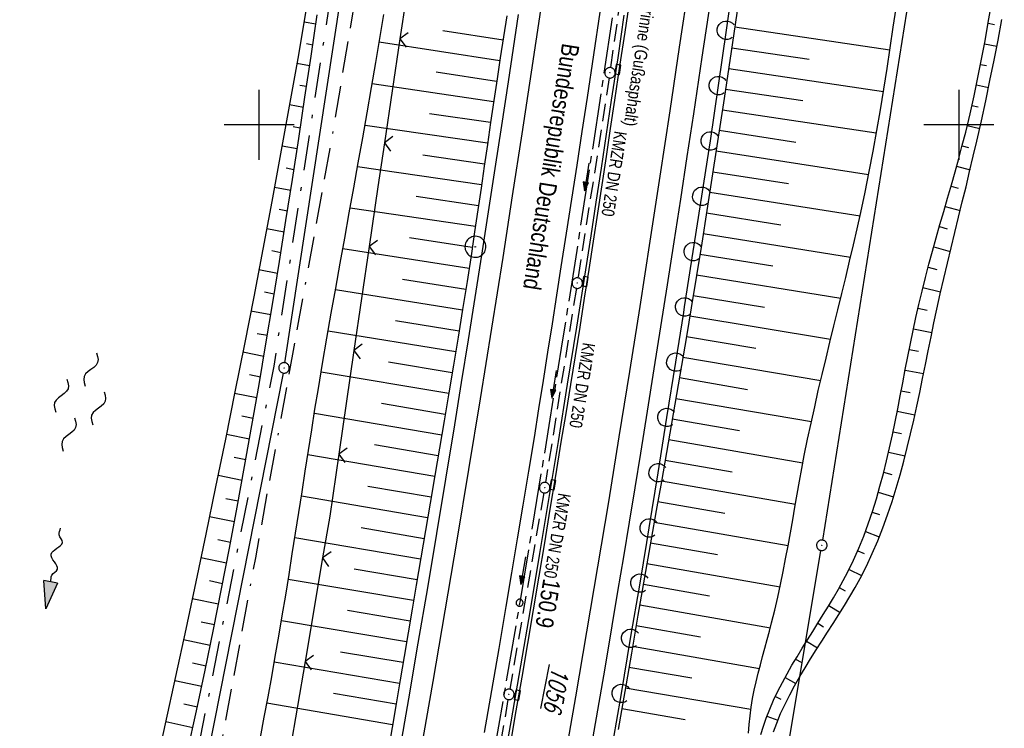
# Model space of a CAD drawing. Extents: x 511715 to 512121, y 473902 to 474680.
# Tile 11 of 21: x 511866 to 512006, y 474214 to 474315. Entities that reach past the tile are written whole.
import ezdxf

# ---------------------------------------------------------------- set-up
doc = ezdxf.new("R2010")
doc.units = 0
doc.header["$LTSCALE"] = 10
doc.header["$MEASUREMENT"] = 0
for name, pattern in [('ACAD_ISO16W100', [73, 15, -6.5, 15, -6.5, 15, -7, 1, -7]), ('ACHSE', [5.5, 4, -0.5, 0.5, -0.5]), ('LT00', [0]), ('LT08', [0.42, 0.2, -0.1, 0.02, -0.1]), ('STRICHLINIE2', [0.375, 0.25, -0.125])]:
    doc.linetypes.add(name, pattern=pattern)
doc.layers.get('0').update_dxf_attribs({"linetype": 'LT00'})
for name, color, linetype in [('--FLIEßRICHTPFEIL', 180, 'Continuous'), ('--WASSER_NUTZUNG', 180, 'Continuous'), ('-AX-020', 250, 'ACHSE'), ('-Halt-Pfeil', 4, 'LT00'), ('-Haltung', 182, 'STRICHLINIE2'), ('-Haltungsbeschriftung', 182, 'LT00'), ('-ST-20-1', 250, 'LT00'), ('BAB-KABEL', 220, 'ACAD_ISO16W100'), ('BRD', 255, 'Continuous'), ('DFK_AB_FLNR', 7, 'Continuous'), ('DFK_AB_L', 21, 'LT00'), ('DFK_AB_P', 7, 'LT00'), ('GEMEINDEGRENZE', 3, 'LT08'), ('RINNE_TEXT', 11, 'Continuous'), ('V91_AFBR_BAB', 250, 'LT00'), ('V91_BOESCH', 250, 'LT00'), ('V91_BOSCHUNG', 250, 'LT00'), ('V91_KA_PRUF', 182, 'LT00'), ('V91_LAERM', 11, 'LT00'), ('V91_LD_MARK', 2, 'LT00'), ('V91_PKT_AU', 211, 'LT00'), ('V91_RASTER', 250, 'LT00'), ('V91_RINNE', 182, 'LT00'), ('V91_SINKK', 182, 'LT00'), ('V91_ZAUN', 40, 'LT00')]:
    doc.layers.add(name, color=color, linetype=linetype)
doc.styles.add('Arial', font='ARIAL.TTF')
doc.styles.add('Beschrift', font='ARIAL.TTF')
doc.styles.add('Haltungsbeschriftung', font='ARIAL.TTF', dxfattribs={"width": 0.75})
doc.styles.get("Standard").update_dxf_attribs({"font": 'romans.shx'})

# ---------------------------------------------------------------- blocks, each defined once
blk = doc.blocks.new('SYMB0003')
at = {"color": 0, "linetype": 'ByBlock'}
for p, q in [((-0.015712, 0), (0.010166, 0.012015)), ((0, -0.021257), (-0.015712, 0)), ((0.010166, 0.012015), (0, -0.021257))]:
    blk.add_line(p, q, dxfattribs=at)
for points in [[(-0.031395, 0.499013), (-0.093691, 0.491144), (-0.154509, 0.475528), (-0.21289, 0.452414), (-0.267913, 0.422164), (-0.318712, 0.385257), (-0.364484, 0.342274), (-0.404509, 0.293893), (-0.438154, 0.240877), (-0.464888, 0.184062), (-0.484292, 0.124345), (-0.496058, 0.062667), (-0.5, 0)], [(0.5, 0), (0.496057, 0.062667), (0.484292, 0.124345), (0.464888, 0.184062), (0.438153, 0.240877), (0.404509, 0.293893), (0.364484, 0.342274), (0.318712, 0.385257), (0.267913, 0.422164), (0.21289, 0.452414), (0.154509, 0.475528), (0.093691, 0.491144), (0.031395, 0.499013), (-0.031395, 0.499013)], [(-0.5, 0), (-0.496058, -0.062667), (-0.484292, -0.124345), (-0.464888, -0.184062), (-0.438154, -0.240877), (-0.404509, -0.293893), (-0.364485, -0.342274), (-0.318712, -0.385257), (-0.267914, -0.422164), (-0.21289, -0.452414), (-0.154509, -0.475529), (-0.093691, -0.491144), (-0.031395, -0.499014), (0.031395, -0.499014)], [(0.031395, -0.499014), (0.093691, -0.491144), (0.154509, -0.475529), (0.21289, -0.452414), (0.267914, -0.422164), (0.318712, -0.385257), (0.364485, -0.342274), (0.404509, -0.293893), (0.438154, -0.240877), (0.464889, -0.184062), (0.484292, -0.124345), (0.496058, -0.062667), (0.5, 0)]]:
    blk.add_lwpolyline(points, dxfattribs=at)
blk = doc.blocks.new('SYMB7250')
at = {"color": 0, "linetype": 'ByBlock'}
for points in [[(-0.25, 0.28), (-0.208333, 0.308889), (-0.166667, 0.331111), (-0.125, 0.34), (-0.083333, 0.331111), (-0.041667, 0.308889), (0, 0.28)], [(0, 0.28), (0.041667, 0.251111), (0.083333, 0.228889), (0.125, 0.22), (0.166667, 0.228889), (0.208333, 0.251111), (0.25, 0.28)], [(-0.74, 0), (-0.698333, 0.028889), (-0.656667, 0.051111), (-0.615, 0.06), (-0.573333, 0.051111), (-0.531667, 0.028889), (-0.49, 0)], [(-0.49, 0), (-0.448333, -0.028889), (-0.406667, -0.051111), (-0.365, -0.06), (-0.323333, -0.051111), (-0.281667, -0.028889), (-0.24, 0)], [(0.24, 0), (0.281667, 0.028889), (0.323333, 0.051111), (0.365, 0.06), (0.406667, 0.051111), (0.448333, 0.028889), (0.49, 0)], [(0.49, 0), (0.531667, -0.028889), (0.573333, -0.051111), (0.615, -0.06), (0.656667, -0.051111), (0.698333, -0.028889), (0.74, 0)], [(-0.25, -0.28), (-0.208333, -0.251111), (-0.166667, -0.228889), (-0.125, -0.22), (-0.083333, -0.228889), (-0.041667, -0.251111), (0, -0.28)], [(0, -0.28), (0.041667, -0.308889), (0.083333, -0.331111), (0.125, -0.34), (0.166667, -0.331111), (0.208333, -0.308889), (0.25, -0.28)]]:
    blk.add_lwpolyline(points, dxfattribs=at)
blk = doc.blocks.new('FLIEßRICHTPFEIL')
at = {"layer": '--FLIEßRICHTPFEIL'}
blk.add_hatch(color=256, dxfattribs=at).paths.add_polyline_path([(-1.95, 0.4875), (-1.95, -0.4875), (0, 0)])
for p, q in [((-1.95, 0.4875), (-1.95, -0.4875)), ((-1.95, 0.4875), (0, 0)), ((0, 0), (-1.95, -0.4875))]:
    blk.add_line(p, q, dxfattribs=at)
at = {"layer": '--FLIEßRICHTPFEIL', "start_tangent": (-1, 0), "end_tangent": (-1, 0)}
blk.add_spline([(-1.95, 0), (-2.4375, 0), (-2.925, 0.325), (-3.4125, 0), (-3.9, -0.325), (-4.3875, 0), (-4.875, 0.325), (-5.3625, 0), (-5.85, 0)], degree=3, dxfattribs=at)
blk = doc.blocks.new('SYMB0002')
at = {"color": 0, "linetype": 'ByBlock'}
for points in [[(-0.031395, 0.499013), (-0.093691, 0.491144), (-0.154509, 0.475528), (-0.21289, 0.452414), (-0.267913, 0.422164), (-0.318712, 0.385257), (-0.364484, 0.342274), (-0.404509, 0.293893), (-0.438154, 0.240877), (-0.464888, 0.184062), (-0.484292, 0.124345), (-0.496058, 0.062667), (-0.5, 0)], [(-0.5, 0), (-0.496058, -0.062667), (-0.484292, -0.124345), (-0.464888, -0.184062), (-0.438154, -0.240877), (-0.404509, -0.293893), (-0.364485, -0.342274), (-0.318712, -0.385257), (-0.267914, -0.422164), (-0.21289, -0.452414), (-0.154509, -0.475529), (-0.093691, -0.491144), (-0.031395, -0.499014), (0.031395, -0.499014)], [(0.5, 0), (0.496057, 0.062667), (0.484292, 0.124345), (0.464888, 0.184062), (0.438153, 0.240877), (0.404509, 0.293893), (0.364484, 0.342274), (0.318712, 0.385257), (0.267913, 0.422164), (0.21289, 0.452414), (0.154509, 0.475528), (0.093691, 0.491144), (0.031395, 0.499013), (-0.031395, 0.499013)], [(0.031395, -0.499014), (0.093691, -0.491144), (0.154509, -0.475529), (0.21289, -0.452414), (0.267914, -0.422164), (0.318712, -0.385257), (0.364485, -0.342274), (0.404509, -0.293893), (0.438154, -0.240877), (0.464889, -0.184062), (0.484292, -0.124345), (0.496058, -0.062667), (0.5, 0)]]:
    blk.add_lwpolyline(points, dxfattribs=at)
blk = doc.blocks.new('SYMB0652')
at = {"color": 0, "linetype": 'ByBlock'}
blk.add_lwpolyline([(-0.15, -0.075), (0.15, -0.075), (0.15, 0.075), (-0.15, 0.075), (-0.15, -0.075)], dxfattribs=at)
blk = doc.blocks.new('SYMB0024')
at = {"color": 0, "linetype": 'ByBlock'}
for p, q in [((-0.5, 0.5), (0, 0)), ((0, 0), (0.5, 0.5))]:
    blk.add_line(p, q, dxfattribs=at)
blk = doc.blocks.new('SYMB7122')
at = {"color": 0, "linetype": 'ByBlock'}
for points in [[(-0.109975, -0.002365), (-0.106745, 0.026562), (-0.096041, 0.053629), (-0.078613, 0.076941), (-0.055681, 0.094866), (-0.028851, 0.106149), (0, 0.11)], [(0, 0.11), (0.028851, 0.106149), (0.055681, 0.094866), (0.078613, 0.076941), (0.096041, 0.053629), (0.106745, 0.026562), (0.109975, -0.002365)], [(-0.075234, -0.080249), (-0.093647, -0.057708), (-0.105504, -0.031126), (-0.109975, -0.002365)], [(0.109975, -0.002365), (0.105504, -0.031126), (0.093647, -0.057708), (0.075234, -0.080249)]]:
    blk.add_lwpolyline(points, dxfattribs=at)
blk = doc.blocks.new('SYMB0070')
at = {"color": 0, "linetype": 'ByBlock'}
for p, q in [((-0.5, 0), (0.2, 0)), ((0.5, 0), (0.2, 0.1)), ((0.2, 0.1), (0.2, 0)), ((0.468, 0), (0.21, 0.086)), ((0.21, 0.086), (0.21, -0.086)), ((0.21, -0.086), (0.468, 0)), ((0.22, -0.072), (0.437, 0)), ((0.23, -0.058), (0.405, 0)), ((0.24, -0.045), (0.374, 0)), ((0.342, 0), (0.25, 0.031)), ((0.25, 0.031), (0.25, -0.031)), ((0.25, -0.031), (0.342, 0)), ((0.26, -0.017), (0.31, 0)), ((0.27, -0.003), (0.279, 0))]:
    blk.add_line(p, q, dxfattribs=at)
for points in [[(0.2, 0), (0.2, -0.1), (0.5, 0)], [(0.437, 0), (0.22, 0.072), (0.22, -0.072)], [(0.405, 0), (0.23, 0.058), (0.23, -0.058)], [(0.374, 0), (0.24, 0.045), (0.24, -0.045)], [(0.31, 0), (0.26, 0.017), (0.26, -0.017)], [(0.279, 0), (0.27, 0.003), (0.27, -0.003)]]:
    blk.add_lwpolyline(points, dxfattribs=at)

msp = doc.modelspace()

# ---------------------------------------------------------------- linework, layer by layer
at = {"layer": '-AX-020', "ltscale": 0.2, "flags": 128}
msp.add_lwpolyline([(511996.05, 474653.25), (511995.1, 474646.24), (511992.44, 474626.45), (511989.8, 474606.65), (511987.17, 474586.85), (511984.55, 474567.05), (511981.94, 474547.25), (511979.34, 474527.45), (511976.74, 474507.69), (511975.13, 474495.38), (511973.48, 474482.82), (511971.82, 474470.25), (511970.17, 474457.69), (511968.51, 474445.13), (511966.84, 474432.57), (511965.15, 474420.02), (511963.46, 474407.46), (511961.75, 474394.91), (511960.03, 474382.35), (511958.28, 474369.81), (511956.52, 474357.26), (511954.73, 474344.72), (511952.92, 474332.18), (511951.08, 474319.64), (511949.21, 474307.11), (511947.31, 474294.58), (511945.38, 474282.06), (511943.41, 474269.55), (511941.4, 474257.04), (511939.35, 474244.53), (511937.27, 474232.04), (511935.14, 474219.55), (511932.96, 474207.07), (511930.74, 474194.59), (511928.46, 474182.13), (511926.14, 474169.68), (511923.76, 474157.23), (511921.32, 474144.8), (511918.83, 474132.38), (511916.28, 474119.97), (511913.66, 474107.57), (511910.98, 474095.19), (511908.24, 474082.82), (511905.43, 474070.46), (511902.54, 474058.13), (511899.59, 474045.81), (511896.56, 474033.5), (511893.47, 474021.26), (511890.29, 474009), (511887.03, 473996.75), (511883.7, 473984.53), (511880.29, 473972.33), (511876.8, 473960.15), (511873.23, 473947.99), (511869.59, 473935.86), (511866.17, 473924.7)], dxfattribs=at)
at = {"layer": '-Haltung'}
for p, q in [((511950.23, 474308.2), (511954.38, 474336.57)), ((511950, 474306.71), (511945.57, 474278.13)), ((511945.33, 474276.65), (511940.92, 474248.89)), ((511940.67, 474247.41), (511935.8, 474219.34)), ((511935.55, 474217.86), (511930.63, 474189.32))]:
    msp.add_line(p, q, dxfattribs=at)
at = {"layer": 'BAB-KABEL', "ltscale": 0.03, "flags": 128}
msp.add_lwpolyline([(511971.03, 474657.48), (511969.41, 474646.42), (511966.53, 474615.2), (511972.8, 474604.79), (511970.05, 474596.16), (511959.57, 474586.37), (511941.91, 474517.48), (511936.85, 474477.77), (511926.66, 474399.73), (511919.97, 474355.38), (511910.09, 474296.61), (511899.45, 474238.13), (511883.78, 474152.68), (511870.29, 474094), (511857.13, 474053.88), (511852.78, 474012.45), (511853.17, 473966.86), (511852.49, 473957.15), (511851.31, 473949.66), (511841.69, 473942.06), (511837.46, 473929.57)], dxfattribs=at)
at = {"layer": 'DFK_AB_L'}
for p, q in [((512010.18, 474427.85), (511980.52, 474240.65)), ((511903.66, 474266.01), (511923.67, 474396.39)), ((511903.4, 474264.53), (511885.02, 474171.54)), ((511957.76, 474104.31), (511980.28, 474239.17))]:
    msp.add_line(p, q, dxfattribs=at)
at = {"layer": 'GEMEINDEGRENZE', "ltscale": 2.5, "flags": 128}
msp.add_lwpolyline([(511953.94, 474660.38), (511959.93, 474649.28), (511949.37, 474579.35), (511923.59, 474424.01), (511922.29, 474397.28), (511902.07, 474265.53), (511883.42, 474171.19), (511840.83, 474046.67), (511811.06, 474002.19), (511789.86, 473974.02), (511764.01, 473942)], dxfattribs=at)
at = {"layer": 'V91_AFBR_BAB'}
for points in [[(511964.47, 474317.84), (511963.26, 474309.71), (511962.05, 474301.59), (511961.12, 474295.48), (511960.2, 474289.37), (511959.26, 474283.27), (511958.31, 474277.16), (511957.36, 474271.14), (511956.41, 474265.12), (511955.44, 474259.1), (511954.47, 474253.08), (511953.66, 474248.14), (511952.85, 474243.2), (511952.04, 474238.26), (511951.22, 474233.33), (511950.39, 474228.39), (511949.37, 474222.37), (511948.33, 474216.35), (511947.29, 474210.33)], [(511919.98, 474210.03), (511921.36, 474217.96), (511922.73, 474225.9), (511924.08, 474233.83), (511925.39, 474241.6), (511926.68, 474249.38), (511927.95, 474257.15), (511928.92, 474263.2), (511929.89, 474269.26), (511930.85, 474275.31), (511931.81, 474281.37), (511932.77, 474287.56), (511933.73, 474293.75), (511934.68, 474299.94), (511935.62, 474306.14), (511936.34, 474310.96), (511937.06, 474315.79)]]:
    msp.add_lwpolyline(points, dxfattribs=at)
at = {"layer": 'V91_AFBR_BAB', "color": 0}
msp.add_lwpolyline([(511948.68, 474316.1), (511947.77, 474310.01), (511946.86, 474303.93), (511946.12, 474299.08), (511945.37, 474294.24), (511944.62, 474289.4), (511943.87, 474284.55), (511943.12, 474279.71), (511942.48, 474275.65), (511941.85, 474271.58), (511941.21, 474267.52), (511940.57, 474263.46), (511939.92, 474259.4), (511939.27, 474255.34), (511938.48, 474250.5), (511937.68, 474245.66), (511936.88, 474240.82), (511936.07, 474235.99), (511935.25, 474231.15), (511934.23, 474225.15), (511933.2, 474219.15), (511932.16, 474213.16)], dxfattribs=at)
at = {"layer": 'V91_BOESCH'}
for points in [[(511968.44, 474317.28), (511967.45, 474310.52), (511966.44, 474303.76), (511965.41, 474297), (511964.7, 474292.37), (511963.97, 474287.75), (511963.24, 474283.12), (511962.49, 474278.5), (511961.73, 474273.88), (511961.04, 474269.74), (511960.34, 474265.6), (511959.63, 474261.46), (511958.91, 474257.32), (511958.19, 474253.18), (511957.47, 474249.05), (511956.75, 474244.91), (511956.02, 474240.78), (511955.07, 474235.34), (511954.12, 474229.91), (511953.18, 474224.47), (511952.24, 474219.03), (511951.3, 474213.59)], [(511971.68, 474212.86), (511972.05, 474214.04), (511972.46, 474215.21), (511972.97, 474216.51), (511973.52, 474217.79), (511974.13, 474219.06), (511974.77, 474220.31), (511975.44, 474221.54), (511976.14, 474222.77), (511976.86, 474223.98), (511977.59, 474225.19), (511978.34, 474226.4), (511979.1, 474227.6), (511979.85, 474228.8), (511980.61, 474230), (511981.35, 474231.21), (511982.08, 474232.42), (511982.78, 474233.64), (511983.46, 474234.87), (511984.12, 474236.11), (511984.93, 474237.8), (511985.69, 474239.51), (511986.39, 474241.24), (511987.04, 474242.99), (511987.64, 474244.76), (511988.2, 474246.55), (511988.71, 474248.35), (511989.2, 474250.17), (511989.65, 474252), (511990.08, 474253.84), (511990.48, 474255.69), (511990.87, 474257.55), (511991.25, 474259.42), (511991.61, 474261.28), (511991.97, 474263.15), (511992.33, 474265.03), (511992.69, 474266.9), (511993.06, 474268.76), (511993.44, 474270.63), (511993.84, 474272.49), (511994.26, 474274.34), (511994.72, 474276.26), (511995.2, 474278.17), (511995.71, 474280.08), (511996.23, 474281.98), (511996.76, 474283.87), (511997.29, 474285.76), (511997.84, 474287.65), (511998.38, 474289.54), (511998.92, 474291.42), (511999.45, 474293.31), (511999.97, 474295.2), (512000.47, 474297.09), (512000.96, 474298.99), (512001.58, 474301.57), (512002.17, 474304.17), (512002.72, 474306.77), (512003.24, 474309.38), (512003.73, 474312), (512004.19, 474314.63), (512004.63, 474317.26)], [(511906.67, 474316.31), (511905.5, 474309.48), (511904.29, 474302.66), (511903.06, 474295.85), (511901.8, 474289.04), (511900.52, 474282.24), (511899.21, 474275.43), (511897.88, 474268.64), (511896.53, 474261.85), (511895.16, 474255.06), (511893.77, 474248.27), (511892.36, 474241.49), (511890.94, 474234.71), (511889.5, 474227.93), (511888.05, 474221.16), (511886.58, 474214.39), (511885.1, 474207.62)], [(511969.93, 474213.08), (511970.01, 474214.32), (511970.14, 474215.55), (511970.31, 474216.78), (511970.51, 474217.99), (511970.75, 474219.2), (511971.02, 474220.41), (511971.31, 474221.62), (511971.62, 474222.82), (511971.94, 474224.03), (511972.27, 474225.23), (511972.59, 474226.43), (511972.92, 474227.63), (511973.23, 474228.84), (511973.68, 474230.66), (511974.11, 474232.49), (511974.5, 474234.32), (511974.88, 474236.16), (511975.23, 474238), (511975.58, 474239.84), (511975.91, 474241.68), (511976.24, 474243.53), (511976.56, 474245.37), (511976.88, 474247.22), (511977.21, 474249.06), (511977.55, 474250.9), (511977.9, 474252.74), (511978.37, 474255.07), (511978.86, 474257.39), (511979.38, 474259.71), (511979.9, 474262.03), (511980.45, 474264.34), (511981, 474266.66), (511981.56, 474268.97), (511982.13, 474271.28), (511982.69, 474273.59), (511983.26, 474275.9), (511983.82, 474278.21), (511984.38, 474280.52), (511984.92, 474282.84), (511985.45, 474285.16), (511985.96, 474287.48), (511986.58, 474290.41), (511987.16, 474293.34), (511987.72, 474296.27), (511988.26, 474299.21), (511988.77, 474302.16), (511989.25, 474305.1), (511989.72, 474308.06), (511990.18, 474311.01), (511990.62, 474313.97), (511991.01, 474316.68)], [(511889.77, 474210.46), (511891.04, 474216.25), (511892.26, 474222.06), (511893.45, 474227.87), (511894.61, 474233.69), (511895.74, 474239.51), (511896.84, 474245.34), (511897.91, 474251.18), (511898.95, 474257.03), (511899.97, 474262.88), (511900.96, 474268.73), (511901.93, 474274.6), (511902.89, 474280.46), (511903.82, 474286.33), (511904.74, 474292.21), (511905.64, 474298.08), (511906.52, 474303.96), (511907.4, 474309.85), (511908.26, 474315.73)], [(511900.2, 474212.43), (511900.73, 474215.33), (511901.26, 474218.23), (511901.78, 474221.13), (511902.29, 474224.03), (511902.8, 474226.93), (511903.29, 474229.84), (511903.78, 474232.79), (511904.26, 474235.74), (511904.73, 474238.69), (511905.2, 474241.65), (511905.66, 474244.6), (511906.12, 474247.55), (511906.58, 474250.51), (511907.04, 474253.46), (511907.5, 474256.42), (511907.97, 474259.37), (511908.45, 474262.32), (511909.05, 474265.91), (511909.67, 474269.5), (511910.29, 474273.09), (511910.93, 474276.67), (511911.57, 474280.25), (511912.22, 474283.83), (511912.87, 474287.42), (511913.52, 474291), (511914.16, 474294.58), (511914.8, 474298.16), (511915.44, 474301.75), (511916.06, 474305.33), (511916.68, 474308.92), (511917.25, 474312.35), (511917.81, 474315.78)], [(511935.4, 474315.61), (511934.93, 474312.6), (511934.45, 474309.6), (511933.99, 474306.59), (511933.52, 474303.47), (511933.06, 474300.35), (511932.6, 474297.22), (511932.15, 474294.1), (511931.7, 474290.98), (511931.24, 474287.85), (511930.78, 474284.73), (511930.32, 474281.61), (511929.7, 474277.62), (511929.07, 474273.64), (511928.43, 474269.66), (511927.77, 474265.68), (511927.11, 474261.7), (511926.44, 474257.72), (511925.77, 474253.8), (511925.1, 474249.88), (511924.43, 474245.95), (511923.76, 474242.03), (511923.09, 474238.11), (511922.43, 474234.19), (511921.86, 474230.8), (511921.29, 474227.42), (511920.72, 474224.04), (511920.15, 474220.66), (511919.58, 474217.27), (511919, 474213.89), (511918.42, 474210.51)], [(511973.48, 474213.23), (511973.95, 474214.48), (511974.52, 474215.85), (511975.14, 474217.2), (511975.81, 474218.53), (511976.52, 474219.84), (511977.25, 474221.14), (511978.02, 474222.42), (511978.8, 474223.7), (511979.6, 474224.96), (511980.41, 474226.23), (511981.23, 474227.49), (511982.04, 474228.75), (511982.84, 474230.02), (511983.63, 474231.29), (511984.4, 474232.57), (511985.15, 474233.86), (511985.86, 474235.17), (511986.77, 474236.94), (511987.61, 474238.74), (511988.4, 474240.56), (511989.13, 474242.41), (511989.81, 474244.28), (511990.45, 474246.17), (511991.04, 474248.08), (511991.6, 474250), (511992.13, 474251.94), (511992.62, 474253.88), (511993.09, 474255.84), (511993.54, 474257.81), (511993.97, 474259.79), (511994.39, 474261.77), (511994.8, 474263.75), (511995.2, 474265.74), (511995.6, 474267.72), (511996.01, 474269.71), (511996.42, 474271.69), (511996.84, 474273.66), (511997.33, 474275.87), (511997.83, 474278.07), (511998.35, 474280.26), (511998.87, 474282.45), (511999.4, 474284.64), (511999.94, 474286.82), (512000.47, 474288.99), (512001.01, 474291.17), (512001.53, 474293.35), (512002.05, 474295.52), (512002.56, 474297.7), (512003.21, 474300.58), (512003.83, 474303.46), (512004.43, 474306.35), (512005.02, 474309.25), (512005.59, 474312.14), (512006.15, 474315.05)]]:
    msp.add_lwpolyline(points, dxfattribs=at)
at = {"layer": 'V91_BOSCHUNG'}
for p, q in [((511906.4, 474314.73), (511908.07, 474314.43)), ((512004.17, 474314.53), (512005.08, 474314.38)), ((511934.85, 474312.1), (511926.25, 474313.46)), ((511967.96, 474314), (511990.14, 474310.74)), ((511906.77, 474311.62), (511907.64, 474311.46)), ((511934.38, 474309.15), (511917.16, 474311.84)), ((511967.53, 474311.04), (511978.6, 474309.4)), ((512003.65, 474311.59), (512005.42, 474311.27)), ((511905.38, 474308.81), (511907.2, 474308.49)), ((511933.93, 474306.22), (511925.3, 474307.53)), ((511967.09, 474308.07), (511989.2, 474304.8)), ((512003.1, 474308.65), (512003.96, 474308.48)), ((511905.81, 474305.69), (511906.76, 474305.53)), ((511933.49, 474303.28), (511916.16, 474305.87)), ((511966.64, 474305.12), (511977.68, 474303.47)), ((512002.5, 474305.72), (512004.23, 474305.36)), ((511904.33, 474302.91), (511906.31, 474302.56)), ((511966.2, 474302.17), (511988.19, 474298.85)), ((512001.86, 474302.8), (512002.73, 474302.61)), ((511933.05, 474300.33), (511924.35, 474301.61)), ((511904.83, 474299.77), (511905.87, 474299.59)), ((511932.62, 474297.38), (511915.12, 474299.91)), ((511965.75, 474299.23), (511976.7, 474297.55)), ((512001.18, 474299.9), (512002.96, 474299.47)), ((511903.27, 474297), (511905.42, 474296.62)), ((511965.3, 474296.28), (511987.08, 474292.91)), ((512000.45, 474297.01), (512001.37, 474296.77)), ((511932.19, 474294.41), (511923.39, 474295.68)), ((511903.84, 474293.85), (511904.96, 474293.65)), ((511931.76, 474291.44), (511914.06, 474294)), ((511964.84, 474293.32), (511975.66, 474291.64)), ((511999.67, 474294.12), (512001.6, 474293.6)), ((511902.19, 474291.11), (511904.5, 474290.68)), ((511998.87, 474291.24), (511999.88, 474290.96)), ((511931.33, 474288.46), (511922.43, 474289.76)), ((511964.38, 474290.37), (511985.86, 474287.01)), ((511902.84, 474287.94), (511904.04, 474287.71)), ((511930.89, 474285.48), (511913, 474288.12)), ((511998.04, 474288.36), (512000.17, 474287.75)), ((511963.92, 474287.42), (511974.56, 474285.74)), ((511901.08, 474285.22), (511903.57, 474284.74)), ((511997.21, 474285.48), (511998.33, 474285.16)), ((511930.45, 474282.48), (511921.46, 474283.84)), ((511963.45, 474284.47), (511984.51, 474281.12)), ((511929.99, 474279.49), (511911.94, 474282.27)), ((511996.39, 474282.58), (511998.75, 474281.93)), ((511901.81, 474282.03), (511903.1, 474281.78)), ((511962.98, 474281.53), (511973.4, 474279.85)), ((511899.96, 474279.33), (511902.62, 474278.81)), ((511995.6, 474279.67), (511996.83, 474279.35)), ((511929.53, 474276.5), (511920.47, 474277.92)), ((511962.5, 474278.58), (511983.1, 474275.24)), ((511994.84, 474276.74), (511997.38, 474276.13)), ((511900.77, 474276.12), (511902.14, 474275.85)), ((511929.05, 474273.51), (511910.88, 474276.41)), ((511962.02, 474275.64), (511972.2, 474273.97)), ((511994.14, 474273.81), (511995.44, 474273.51)), ((511898.82, 474273.44), (511901.65, 474272.89)), ((511961.53, 474272.7), (511981.66, 474269.36)), ((511928.57, 474270.54), (511919.47, 474272)), ((511993.49, 474270.85), (511996.13, 474270.31)), ((511899.7, 474270.21), (511901.16, 474269.93)), ((511928.08, 474267.55), (511909.85, 474270.54)), ((511961.04, 474269.76), (511970.99, 474268.09)), ((511897.66, 474267.55), (511900.66, 474266.97)), ((511960.54, 474266.82), (511980.24, 474263.47)), ((511992.89, 474267.9), (511994.21, 474267.64)), ((511927.59, 474264.58), (511918.47, 474266.09)), ((511898.62, 474264.31), (511900.16, 474264.01)), ((511927.09, 474261.6), (511908.84, 474264.66)), ((511960.04, 474263.88), (511969.8, 474262.2)), ((511992.31, 474264.95), (511994.94, 474264.45)), ((511896.49, 474261.67), (511899.65, 474261.05)), ((511991.75, 474262), (511993.04, 474261.76)), ((511926.59, 474258.63), (511917.47, 474260.17)), ((511959.53, 474260.92), (511978.91, 474257.6)), ((511897.52, 474258.41), (511899.13, 474258.08)), ((511926.09, 474255.66), (511907.88, 474258.76)), ((511991.18, 474259.07), (511993.71, 474258.57)), ((511959.03, 474257.98), (511968.66, 474256.31)), ((511895.31, 474255.81), (511898.61, 474255.12)), ((511990.58, 474256.14), (511991.81, 474255.88)), ((511925.58, 474252.69), (511916.49, 474254.25)), ((511958.52, 474255.03), (511977.7, 474251.69)), ((511896.4, 474252.52), (511898.08, 474252.16)), ((511925.08, 474249.73), (511906.94, 474252.85)), ((511989.94, 474253.24), (511992.32, 474252.69)), ((511958, 474252.09), (511967.58, 474250.41)), ((511894.11, 474249.93), (511897.55, 474249.21)), ((511989.24, 474250.35), (511990.39, 474250.05)), ((511924.57, 474246.78), (511915.52, 474248.33)), ((511957.49, 474249.14), (511976.63, 474245.77)), ((511924.06, 474243.82), (511906.02, 474246.92)), ((511988.47, 474247.49), (511990.66, 474246.85)), ((511895.25, 474246.62), (511897.01, 474246.26)), ((511956.97, 474246.18), (511966.54, 474244.5)), ((511987.6, 474244.66), (511988.65, 474244.31)), ((511892.9, 474244.05), (511896.46, 474243.31)), ((511956.45, 474243.23), (511975.58, 474239.86)), ((511923.56, 474240.86), (511914.56, 474242.41)), ((511986.63, 474241.87), (511988.62, 474241.12)), ((511894.09, 474240.74), (511895.9, 474240.36)), ((511923.06, 474237.92), (511905.09, 474240.98)), ((511955.93, 474240.27), (511965.48, 474238.59)), ((511985.53, 474239.14), (511986.47, 474238.73)), ((511891.67, 474238.18), (511895.34, 474237.41)), ((511955.41, 474237.32), (511974.43, 474233.97)), ((511922.56, 474234.97), (511913.59, 474236.49)), ((511984.29, 474236.46), (511986.08, 474235.58)), ((511892.91, 474234.86), (511894.76, 474234.47)), ((511922.06, 474232.03), (511904.15, 474235.02)), ((511954.9, 474234.36), (511964.34, 474232.7)), ((511982.9, 474233.86), (511983.75, 474233.39)), ((511890.43, 474232.31), (511894.18, 474231.53)), ((511954.38, 474231.41), (511973.05, 474228.12)), ((511921.57, 474229.07), (511912.62, 474230.57)), ((511981.4, 474231.3), (511983.03, 474230.32)), ((511891.7, 474228.98), (511893.6, 474228.58)), ((511921.07, 474226.11), (511903.17, 474229.1)), ((511979.83, 474228.76), (511980.62, 474228.27)), ((511953.87, 474228.45), (511963.07, 474226.83)), ((511889.18, 474226.44), (511893, 474225.64)), ((511978.23, 474226.22), (511979.79, 474225.26)), ((511920.57, 474223.15), (511911.62, 474224.65)), ((511953.35, 474225.48), (511971.49, 474222.32)), ((511890.47, 474223.11), (511892.4, 474222.7)), ((511920.07, 474220.18), (511902.15, 474223.21)), ((511976.65, 474223.65), (511977.43, 474223.19)), ((511952.84, 474222.51), (511961.82, 474220.96)), ((511887.92, 474220.58), (511891.78, 474219.76)), ((511975.14, 474221.01), (511976.71, 474220.18)), ((511919.57, 474217.21), (511910.6, 474218.74)), ((511952.32, 474219.54), (511970.26, 474216.47)), ((511919.06, 474214.23), (511901.09, 474217.34)), ((511973.76, 474218.3), (511974.54, 474217.94)), ((511889.22, 474217.24), (511891.16, 474216.82)), ((511951.81, 474216.59), (511960.88, 474215.03)), ((511886.66, 474214.74), (511890.52, 474213.87)), ((511972.56, 474215.49), (511974.12, 474214.91))]:
    msp.add_line(p, q, dxfattribs=at)
at = {"layer": 'V91_LAERM'}
for p, q in [((511966.77, 474313.54), (511967.92, 474321.46)), ((511965.62, 474305.62), (511966.77, 474313.54)), ((511964.47, 474297.71), (511965.62, 474305.62)), ((511962.03, 474281.89), (511963.25, 474289.8)), ((511960.8, 474273.99), (511962.03, 474281.89)), ((511958.27, 474258.19), (511959.54, 474266.09)), ((511957.01, 474250.29), (511958.27, 474258.19)), ((511955.74, 474242.39), (511957.01, 474250.29)), ((511953.08, 474226.61), (511954.42, 474234.5)), ((511951.75, 474218.73), (511953.08, 474226.61))]:
    msp.add_line(p, q, dxfattribs=at)
for points in [[(511963.25, 474289.8), (511964.3, 474296.54), (511964.47, 474297.71)], [(511959.54, 474266.09), (511960.68, 474273.2), (511960.8, 474273.99)], [(511954.42, 474234.5), (511955.41, 474240.32), (511955.74, 474242.39)], [(511950.41, 474210.84), (511951.05, 474214.63), (511951.75, 474218.73)]]:
    msp.add_lwpolyline(points, dxfattribs=at)
at = {"layer": 'V91_LD_MARK', "color": 0}
for points in [[(511961.38, 474320.24), (511960.03, 474311.13), (511958.67, 474302.03), (511957.26, 474292.7), (511955.83, 474283.38), (511954.38, 474274.06), (511952.91, 474264.75), (511951.41, 474255.44), (511949.9, 474246.13), (511948.35, 474236.82), (511946.79, 474227.52), (511945.2, 474218.23), (511943.58, 474208.94), (511941.93, 474199.65), (511940.26, 474190.37), (511938.56, 474181.09), (511936.78, 474171.61), (511934.98, 474162.13), (511933.14, 474152.66), (511931.26, 474143.2), (511929.35, 474133.74), (511927.41, 474124.29), (511925.43, 474114.85), (511923.42, 474105.42)], [(511903.08, 474107.68), (511904.94, 474116.4), (511906.76, 474125.12), (511908.55, 474133.85), (511910.32, 474142.58), (511912.06, 474151.32), (511913.77, 474160.07), (511915.69, 474170.12), (511917.59, 474180.17), (511919.45, 474190.24), (511921.28, 474200.3), (511923.08, 474210.38), (511924.84, 474220.46), (511926.58, 474230.54), (511928.29, 474240.63), (511929.96, 474250.73), (511931.61, 474260.83), (511933.24, 474270.93), (511934.84, 474281.04), (511936.21, 474289.87), (511937.57, 474298.71), (511938.91, 474307.55), (511940.23, 474316.39)]]:
    msp.add_lwpolyline(points, dxfattribs=at)
at = {"layer": 'V91_RASTER'}
for p, q in [((511900, 474295), (511900, 474305)), ((512000, 474305), (512000, 474295)), ((511905, 474300), (511895, 474300)), ((512005, 474300), (511995, 474300))]:
    msp.add_line(p, q, dxfattribs=at)
at = {"layer": 'V91_RINNE'}
for points in [[(511935.9, 474211.42), (511936.74, 474216.24), (511937.57, 474221.06), (511938.4, 474225.87), (511939.22, 474230.69), (511940.02, 474235.48), (511940.81, 474240.28), (511941.6, 474245.07), (511942.39, 474249.86), (511943.17, 474254.66), (511943.85, 474258.77), (511944.52, 474262.88), (511945.18, 474267), (511945.85, 474271.11), (511946.5, 474275.23), (511947.15, 474279.35), (511947.77, 474283.38), (511948.39, 474287.41), (511949, 474291.44), (511949.61, 474295.47), (511950.22, 474299.51), (511950.82, 474303.54), (511951.55, 474308.41), (511952.28, 474313.27), (511953.01, 474318.14)], [(511952.13, 474315.69), (511951.23, 474309.61), (511950.32, 474303.54), (511949.58, 474298.68), (511948.85, 474293.83), (511948.11, 474288.98), (511947.37, 474284.14), (511946.61, 474279.29), (511945.33, 474271.11), (511944.03, 474262.94), (511942.7, 474254.77), (511941.39, 474246.75), (511940.05, 474238.72), (511938.7, 474230.7), (511937.33, 474222.7), (511935.95, 474214.7), (511934.55, 474206.7)]]:
    msp.add_lwpolyline(points, dxfattribs=at)
at = {"layer": 'V91_ZAUN'}
for p, q in [((511922.32, 474327.12), (511920.11, 474312.29)), ((511920.11, 474312.29), (511917.9, 474297.45)), ((511915.71, 474282.61), (511913.53, 474267.77)), ((511913.53, 474267.77), (511911.36, 474252.93)), ((511909.05, 474238.11), (511906.55, 474223.32)), ((511906.55, 474223.32), (511904.04, 474208.53))]:
    msp.add_line(p, q, dxfattribs=at)
for points in [[(511917.9, 474297.45), (511916.96, 474291.16), (511915.71, 474282.61)], [(511911.36, 474252.93), (511910.07, 474244.1), (511909.05, 474238.11)]]:
    msp.add_lwpolyline(points, dxfattribs=at)

# ---------------------------------------------------------------- block references
at = {"layer": '--FLIEßRICHTPFEIL', "xscale": 1.999999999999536, "yscale": 2.00000000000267, "zscale": 2, "rotation": 259.7068396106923}
msp.add_blockref('FLIEßRICHTPFEIL', (511869.5, 474230.85), dxfattribs=at)
at = {"layer": '--WASSER_NUTZUNG', "xscale": 9.999999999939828, "yscale": 10.00000000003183, "zscale": 10, "rotation": 251.2882999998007}
msp.add_blockref('SYMB7250', (511874.37, 474260.4), dxfattribs=at)
at = {"layer": '-Halt-Pfeil', "yscale": 4, "zscale": 4}
for p, xscale, rotation in [((511946.8, 474292.58), 4.000000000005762, 261.1748865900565), ((511942.14, 474262.93), 4.000000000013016, 260.9615365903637), ((511937.71, 474236.27), 4.000000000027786, 260.1572065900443)]:
    msp.add_blockref('SYMB0070', p, dxfattribs=dict(at, xscale=xscale, rotation=rotation))
at = {"layer": '-ST-20-1', "rotation": 258.929999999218}
msp.add_blockref('SYMB0002', (511937.21, 474231.7), dxfattribs=at)
at = {"layer": 'DFK_AB_P', "xscale": 1.499999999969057, "yscale": 1.5, "zscale": 1.5, "rotation": 251.2881100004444}
for p in [(511903.55, 474265.27), (511980.4, 474239.91)]:
    msp.add_blockref('SYMB0003', p, dxfattribs=at)
at = {"layer": 'V91_KA_PRUF', "xscale": 1.499999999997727, "yscale": 1.499999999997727, "zscale": 1.5, "rotation": 260.3880065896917}
for p in [(511950.12, 474307.45), (511945.45, 474277.39), (511940.8, 474248.15), (511935.68, 474218.6)]:
    msp.add_blockref('SYMB0003', p, dxfattribs=at)
at = {"layer": 'V91_LAERM', "yscale": 12.00000000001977, "zscale": 12}
for p, xscale, rotation in [((511966.77, 474313.54), 12.000000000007, 81.720476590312), ((511965.62, 474305.62), 12.000000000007, 81.720476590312), ((511964.47, 474297.71), 12.000000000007, 81.720476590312), ((511963.25, 474289.8), 12.00000000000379, 81.1783965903), ((511962.03, 474281.89), 12.00000000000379, 81.1783965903), ((511960.8, 474273.99), 12.00000000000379, 81.1783965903), ((511959.54, 474266.09), 12.00000000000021, 80.89510659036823), ((511958.27, 474258.19), 12.00000000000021, 80.89510659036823), ((511957.01, 474250.29), 12.00000000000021, 80.89510659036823), ((511955.74, 474242.39), 12.00000000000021, 80.89510659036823), ((511954.42, 474234.5), 11.9999999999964, 80.37051659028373), ((511953.08, 474226.61), 11.9999999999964, 80.37051659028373), ((511951.75, 474218.73), 11.9999999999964, 80.37051659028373)]:
    msp.add_blockref('SYMB7122', p, dxfattribs=dict(at, xscale=xscale, rotation=rotation))
at = {"layer": 'V91_PKT_AU', "xscale": 2.999999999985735, "yscale": 2.999999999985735, "zscale": 3, "rotation": 260.3880065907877}
msp.add_blockref('SYMB0003', (511930.9, 474282.58), dxfattribs=at)
at = {"layer": 'V91_SINKK', "zscale": 4.5}
for p, xscale, yscale, rotation in [((511951.24, 474307.92), 4.499999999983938, 4.499999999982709, 261.4789485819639), ((511946.58, 474277.62), 4.499999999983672, 4.49999999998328, 260.9442454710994), ((511941.94, 474248.56), 4.499999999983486, 4.499999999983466, 260.6466693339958), ((511936.89, 474218.49), 4.499999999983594, 4.49999999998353, 260.1056747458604)]:
    msp.add_blockref('SYMB0652', p, dxfattribs=dict(at, xscale=xscale, yscale=yscale, rotation=rotation))
at = {"layer": 'V91_ZAUN', "yscale": 2.099999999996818, "zscale": 2.1}
for p, xscale, rotation in [((511920.11, 474312.29), 2.099999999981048, 261.5176165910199), ((511917.9, 474297.45), 2.099999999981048, 261.5176165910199), ((511915.71, 474282.61), 2.100000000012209, 261.671526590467), ((511913.53, 474267.77), 2.100000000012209, 261.671526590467), ((511911.36, 474252.93), 2.100000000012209, 261.671526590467), ((511909.05, 474238.11), 2.099999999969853, 260.3775165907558), ((511906.55, 474223.32), 2.099999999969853, 260.3775165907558)]:
    msp.add_blockref('SYMB0024', p, dxfattribs=dict(at, xscale=xscale, rotation=rotation))

# ---------------------------------------------------------------- texts
at = {"layer": '-Haltungsbeschriftung', "style": 'Haltungsbeschriftung', "width": 0.75}
for rotation, p in [(261.1749, (511950.78, 474299.2)), (260.9615, (511946.24, 474268.96)), (260.1572, (511942.76, 474247.46))]:
    msp.add_text('KMZR DN 250', height=1.8, rotation=rotation, dxfattribs=at).set_placement(p)
at = {"layer": '-ST-20-1', "style": 'Beschrift', "width": 0.8}
msp.add_text('  150.9', height=2.5, rotation=-99.5871, dxfattribs=at).set_placement((511940.88, 474236.76))
at = {"layer": 'BRD', "style": 'Beschrift', "width": 0.8}
msp.add_text('Bundesrepublik Deutschland', height=2.5, rotation=260.9114, dxfattribs=at).set_placement((511943.31, 474311.77))
at = {"layer": 'DFK_AB_FLNR', "oblique": 13.754, "width": 0.75}
msp.add_text('%%U1056', height=2.5, rotation=259.0065, dxfattribs=at).set_placement((511941.89, 474222.68))
at = {"layer": 'RINNE_TEXT', "style": 'Arial', "width": 0.8}
msp.add_text('Spitzrinne (Gußasphalt)', height=1.8, rotation=261.2268, dxfattribs=at).set_placement((511955.33, 474320.95))

doc.saveas('drawing.dxf')
